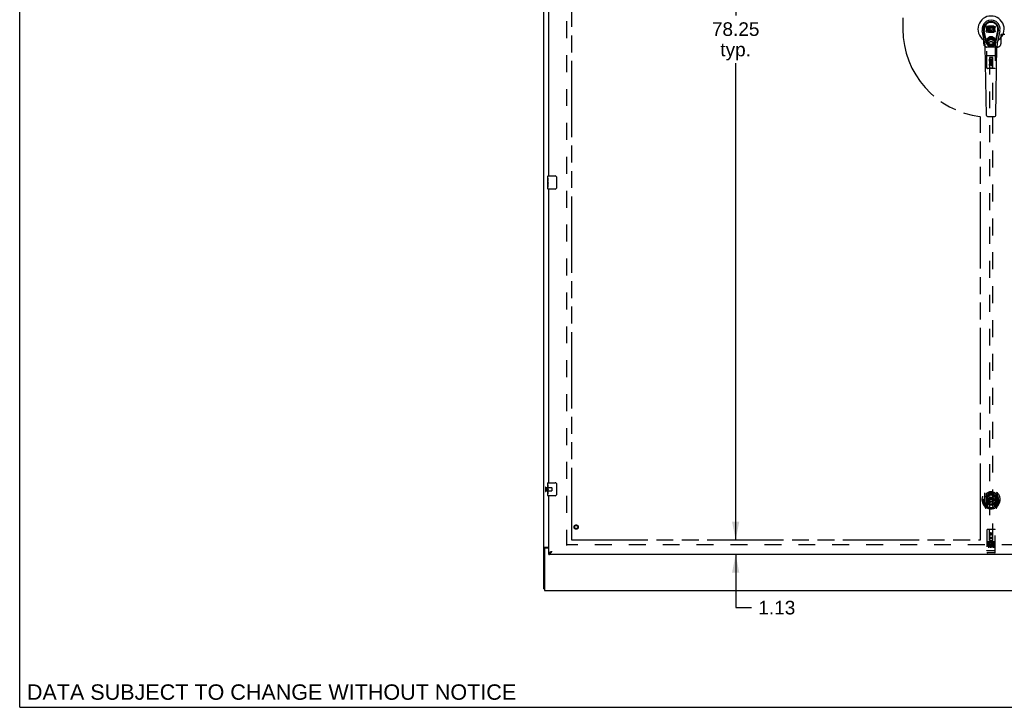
# Model space of a CAD drawing. Header units: inches. Extents: x 0 to 236, y 0 to 153.
# Tile 1 of 36: x 0 to 75, y 0 to 53. Entities that reach past the tile are written whole.
import ezdxf

# ---------------------------------------------------------------- set-up
doc = ezdxf.new("R2010")
doc.units = ezdxf.units.IN
doc.header["$LTSCALE"] = 12.986111
doc.header["$MEASUREMENT"] = 0
doc.linetypes.add('HIDDEN', pattern=[0.2, 0.1, -0.1])
doc.linetypes.add('PHANTOM', pattern=[0.8, 0.45, -0.05, 0.1, -0.05, 0.1, -0.05])
doc.layers.get('0').update_dxf_attribs({"linetype": 'CONTINUOUS'})
for name, color, linetype in [('02___PRT_ALL_AXES', 7, 'CONTINUOUS'), ('AVAILABLE_DOOR_SPACES', 7, 'CONTINUOUS'), ('DEFAULT_2', 8, 'HIDDEN'), ('DIMENSIONS', 7, 'CONTINUOUS')]:
    doc.layers.add(name, color=color, linetype=linetype)
doc.styles.get("Standard").update_dxf_attribs({"font": 'arial.ttf'})
doc.dimstyles.new('DIMSTYLE_1', dxfattribs={"dimtxt": 1.041667, "dimasz": 1.388889, "dimexe": 0.09, "dimexo": 0.07, "dimgap": 0.0375, "dimtad": 0, "dimtih": 1, "dimtoh": 1, "dimzin": 4, "dimdsep": 46, "dimtxsty": 'Standard', "dimblk": '_FILLED', "dimblk1": '_FILLED', "dimblk2": '_FILLED', "dimcen": 0.09, "dimazin": 1, "dimtfac": 1, "dimtdec": 3, "dimtofl": 0, "dimtmove": 0, "dimatfit": 3, "dimldrblk": '_FILLED', "dimfxl": 1, "dimtolj": 1, "dimtzin": 4, "dimarcsym": 0})

# ---------------------------------------------------------------- blocks, each defined once
blk = doc.blocks.new('_FILLED')
at = {"color": 0, "linetype": 'ByBlock'}
blk.add_solid([(0, 0), (-1, 0.2), (-1, -0.2)], dxfattribs=at)
blk = doc.blocks.new('*D7')
at = {"layer": 'DIMENSIONS', "color": 2, "linetype": 'Continuous'}
for p, q in [((54.83, 91.079), (54.83, 52.995)), ((54.83, 12.829), (54.83, 49.349))]:
    blk.add_line(p, q, dxfattribs=at)
at = {"layer": 'DIMENSIONS', "color": 2, "linetype": 'Continuous', "xscale": 1.3888888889, "yscale": 1.3888888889, "zscale": 1.3888888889}
for p, rotation in [((54.83, 91.079), 90), ((54.83, 12.829), 270)]:
    blk.add_blockref('_FILLED', p, dxfattribs=dict(at, rotation=rotation))
at = {"layer": 'DIMENSIONS', "color": 2, "linetype": 'Continuous', "insert": (54.83, 52.474), "char_height": 1.0417, "width": 3.64002, "attachment_point": 2, "line_spacing_factor": 0.9}
blk.add_mtext('78.25\\Ptyp.', dxfattribs=at)
blk = doc.blocks.new('*D8')
at = {"layer": 'DIMENSIONS', "color": 2, "linetype": 'Continuous'}
for p, q in [((54.83, 12.829), (54.83, 15.606)), ((54.83, 11.704), (54.83, 7.637)), ((54.83, 7.637), (56.045, 7.637))]:
    blk.add_line(p, q, dxfattribs=at)
at = {"layer": 'DIMENSIONS', "color": 2, "linetype": 'Continuous', "xscale": 1.3888888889, "yscale": 1.3888888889, "zscale": 1.3888888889}
for p, rotation in [((54.83, 12.829), 270), ((54.83, 11.704), 90)]:
    blk.add_blockref('_FILLED', p, dxfattribs=dict(at, rotation=rotation))
at = {"layer": 'DIMENSIONS', "color": 2, "linetype": 'Continuous', "insert": (56.566, 8.157), "char_height": 1.0417, "width": 2.8307, "attachment_point": 1, "line_spacing_factor": 0.9}
blk.add_mtext('1.13', dxfattribs=at)

msp = doc.modelspace()

# ---------------------------------------------------------------- linework, layer by layer
at = {"color": 7, "linetype": 'Continuous'}
for p, q in [((0, 0), (0, 152.778)), ((40.137, 9.079), (40.137, 94.829)), ((74.003, 52.068), (74.001, 52.044)), ((74.001, 52.044), (74.002, 52.02)), ((74.008, 52.091), (74.003, 52.068)), ((74.017, 52.114), (74.008, 52.091)), ((74.031, 52.133), (74.017, 52.114)), ((74.039, 52.141), (74.031, 52.133)), ((74.049, 52.148), (74.039, 52.141)), ((74.07, 52.158), (74.049, 52.148)), ((74.094, 52.165), (74.07, 52.158)), ((74.072, 52.048), (74.074, 52.063)), ((74.072, 52.033), (74.072, 52.048)), ((74.072, 52.025), (74.072, 52.033)), ((74.074, 52.063), (74.078, 52.069)), ((74.078, 52.069), (74.083, 52.074)), ((74.083, 52.074), (74.098, 52.079)), ((74.233, 52.165), (74.094, 52.165)), ((74.098, 52.079), (74.113, 52.08)), ((74.113, 52.08), (74.225, 52.08)), ((74.225, 52.08), (74.231, 52.08)), ((74.231, 52.08), (74.233, 52.086)), ((74.235, 52.122), (74.233, 52.165)), ((74.233, 52.086), (74.234, 52.098)), ((74.234, 52.098), (74.235, 52.122)), ((74.248, 52.044), (74.242, 52.023)), ((74.256, 52.065), (74.248, 52.044)), ((74.267, 52.085), (74.256, 52.065)), ((74.28, 52.103), (74.267, 52.085)), ((74.295, 52.119), (74.28, 52.103)), ((74.311, 52.135), (74.295, 52.119)), ((74.329, 52.148), (74.311, 52.135)), ((74.33, 52.047), (74.316, 52.024)), ((74.35, 52.157), (74.329, 52.148)), ((74.338, 52.057), (74.33, 52.047)), ((74.349, 52.065), (74.338, 52.057)), ((74.374, 52.075), (74.349, 52.065)), ((74.371, 52.161), (74.35, 52.157)), ((74.394, 52.164), (74.371, 52.161)), ((74.387, 52.078), (74.374, 52.075)), ((74.4, 52.078), (74.387, 52.078)), ((74.416, 52.163), (74.394, 52.164)), ((74.413, 52.075), (74.4, 52.078)), ((74.426, 52.07), (74.413, 52.075)), ((74.427, 52.162), (74.416, 52.163)), ((74.438, 52.158), (74.427, 52.162)), ((74.458, 52.141), (74.432, 52.073)), ((74.456, 52.146), (74.438, 52.158)), ((74.467, 51.838), (74.467, 52.163)), ((74.467, 52.163), (74.703, 52.163)), ((74.537, 52.075), (74.537, 52.008)), ((74.703, 52.08), (74.541, 52.08)), ((74.708, 52.159), (74.708, 52.084)), ((73.91, 50.884), (73.713, 51.81)), ((74.021, 50.931), (73.829, 51.835)), ((73.877, 51.608), (73.832, 51.835)), ((73.944, 51.462), (73.87, 51.843)), ((73.992, 51.236), (73.944, 51.462)), ((74.002, 52.02), (74.005, 51.997)), ((74.003, 51.758), (74.003, 51.833)), ((74.005, 51.997), (74.014, 51.975)), ((74.067, 51.838), (74.008, 51.838)), ((74.008, 51.754), (74.152, 51.754)), ((74.014, 51.975), (74.027, 51.954)), ((74.027, 51.954), (74.043, 51.937)), ((74.043, 51.937), (74.063, 51.924)), ((74.063, 51.924), (74.074, 51.92)), ((74.128, 51.839), (74.067, 51.838)), ((74.075, 52.018), (74.072, 52.025)), ((74.074, 51.92), (74.086, 51.918)), ((74.079, 52.012), (74.075, 52.018)), ((74.085, 52.007), (74.079, 52.012)), ((74.1, 52.003), (74.085, 52.007)), ((74.086, 51.918), (74.133, 51.917)), ((74.124, 52.004), (74.1, 52.003)), ((74.148, 52.003), (74.124, 52.004)), ((74.143, 51.84), (74.128, 51.839)), ((74.133, 51.917), (74.141, 51.917)), ((74.141, 51.917), (74.148, 51.914)), ((74.149, 51.843), (74.143, 51.84)), ((74.171, 51.998), (74.148, 52.003)), ((74.148, 51.914), (74.154, 51.91)), ((74.155, 51.849), (74.149, 51.843)), ((74.152, 51.754), (74.164, 51.755)), ((74.154, 51.91), (74.159, 51.904)), ((74.164, 51.861), (74.155, 51.849)), ((74.159, 51.904), (74.165, 51.89)), ((74.167, 51.867), (74.164, 51.861)), ((74.164, 51.755), (74.175, 51.759)), ((74.165, 51.89), (74.168, 51.875)), ((74.168, 51.875), (74.167, 51.867)), ((74.182, 51.993), (74.171, 51.998)), ((74.175, 51.759), (74.195, 51.773)), ((74.192, 51.986), (74.182, 51.993)), ((74.209, 51.969), (74.192, 51.986)), ((74.195, 51.773), (74.212, 51.79)), ((74.222, 51.949), (74.209, 51.969)), ((74.212, 51.79), (74.219, 51.8)), ((74.219, 51.8), (74.224, 51.811)), ((74.232, 51.927), (74.222, 51.949)), ((74.224, 51.811), (74.233, 51.833)), ((74.238, 51.904), (74.232, 51.927)), ((74.237, 52.001), (74.233, 51.957)), ((74.233, 51.957), (74.234, 51.934)), ((74.233, 51.833), (74.239, 51.856)), ((74.234, 51.934), (74.237, 51.912)), ((74.242, 52.023), (74.237, 52.001)), ((74.237, 51.912), (74.241, 51.89)), ((74.241, 51.88), (74.238, 51.904)), ((74.239, 51.856), (74.241, 51.88)), ((74.241, 51.89), (74.249, 51.869)), ((74.249, 51.869), (74.27, 51.83)), ((74.27, 51.83), (74.282, 51.812)), ((74.282, 51.812), (74.297, 51.795)), ((74.297, 51.795), (74.314, 51.78)), ((74.303, 51.972), (74.302, 51.945)), ((74.302, 51.945), (74.304, 51.932)), ((74.306, 51.999), (74.303, 51.972)), ((74.304, 51.932), (74.307, 51.919)), ((74.31, 52.012), (74.306, 51.999)), ((74.307, 51.919), (74.317, 51.895)), ((74.316, 52.024), (74.31, 52.012)), ((74.314, 51.78), (74.331, 51.766)), ((74.317, 51.895), (74.33, 51.871)), ((74.33, 51.871), (74.339, 51.861)), ((74.331, 51.766), (74.341, 51.761)), ((74.339, 51.861), (74.349, 51.853)), ((74.341, 51.761), (74.352, 51.758)), ((74.349, 51.853), (74.36, 51.845)), ((74.352, 51.758), (74.373, 51.752)), ((74.36, 51.845), (74.373, 51.84)), ((74.373, 51.84), (74.386, 51.838)), ((74.373, 51.752), (74.395, 51.749)), ((74.386, 51.838), (74.399, 51.837)), ((74.395, 51.749), (74.418, 51.753)), ((74.399, 51.837), (74.412, 51.839)), ((74.412, 51.839), (74.425, 51.843)), ((74.418, 51.753), (74.439, 51.759)), ((74.425, 51.843), (74.437, 51.849)), ((74.437, 51.849), (74.448, 51.856)), ((74.439, 51.759), (74.458, 51.771)), ((74.455, 51.855), (74.467, 51.838)), ((74.458, 51.771), (74.458, 51.771)), ((74.468, 51.771), (74.458, 51.771)), ((74.468, 51.758), (74.468, 51.771)), ((74.704, 51.754), (74.473, 51.754)), ((74.538, 51.917), (74.538, 51.839)), ((74.541, 52.003), (74.672, 52.003)), ((74.672, 51.921), (74.542, 51.921)), ((74.542, 51.835), (74.704, 51.835)), ((74.677, 51.999), (74.677, 51.926)), ((74.709, 51.83), (74.709, 51.758)), ((74.753, 50.931), (74.945, 51.835)), ((74.781, 51.236), (74.829, 51.462)), ((74.829, 51.462), (74.904, 51.843)), ((75.061, 51.81), (74.863, 50.884)), ((74.897, 51.608), (74.941, 51.835)), ((74.029, 45.338), (73.936, 50.659)), ((74.745, 45.338), (74.838, 50.659)), ((74.108, 45.261), (74.666, 45.261)), ((40.467, 40.704), (41.007, 40.704)), ((41.107, 40.604), (41.107, 39.804)), ((41.007, 39.704), (40.467, 39.704)), ((40.467, 17.204), (41.007, 17.204)), ((41.107, 17.104), (41.107, 16.304)), ((41.007, 16.204), (40.467, 16.204)), ((40.262, 12.229), (40.137, 12.229)), ((40.197, 12.266), (40.512, 12.266)), ((40.199, 12.141), (40.199, 8.954)), ((40.512, 12.204), (40.262, 12.204)), ((40.512, 11.704), (40.512, 11.808)), ((40.613, 11.836), (40.624, 11.842)), ((40.137, 9.079), (40.199, 9.079)), ((40.199, 8.954), (152.074, 8.954)), ((0, 0), (236.111, 0))]:
    msp.add_line(p, q, dxfattribs=at)
at = {"color": 3, "linetype": 'Continuous'}
for p, q in [((40.512, 40.704), (40.512, 63.204)), ((40.512, 17.204), (40.512, 39.704)), ((40.512, 11.808), (40.512, 16.204)), ((40.262, 12.204), (40.262, 12.229)), ((77.199, 11.704), (40.512, 11.704))]:
    msp.add_line(p, q, dxfattribs=at)
at = {"color": 7, "linetype": 'Continuous'}
for points in [[(73.989, 50.901), (73.987, 50.906), (73.985, 50.912), (73.984, 50.917), (73.983, 50.923)], [(74.791, 50.923), (74.79, 50.917), (74.788, 50.912), (74.787, 50.906), (74.785, 50.901)], [(41.1, 40.64), (41.102, 40.634), (41.104, 40.628), (41.105, 40.622), (41.106, 40.616), (41.107, 40.61), (41.107, 40.604)], [(41.107, 39.804), (41.107, 39.797), (41.106, 39.791), (41.105, 39.785), (41.104, 39.779), (41.102, 39.773), (41.1, 39.767)], [(41.1, 17.14), (41.102, 17.134), (41.104, 17.128), (41.105, 17.122), (41.106, 17.116), (41.107, 17.11), (41.107, 17.104)], [(41.107, 16.304), (41.107, 16.297), (41.106, 16.291), (41.105, 16.285), (41.104, 16.279), (41.102, 16.273), (41.1, 16.267)], [(40.176, 12.255), (40.168, 12.252), (40.164, 12.251), (40.161, 12.249), (40.157, 12.248), (40.154, 12.246), (40.151, 12.245), (40.149, 12.243), (40.146, 12.242), (40.144, 12.24), (40.142, 12.239), (40.14, 12.237), (40.139, 12.235), (40.138, 12.234), (40.137, 12.232), (40.137, 12.23), (40.137, 12.229)], [(40.197, 12.266), (40.195, 12.265), (40.193, 12.263), (40.19, 12.261), (40.187, 12.26), (40.183, 12.258), (40.18, 12.257), (40.176, 12.255)], [(40.512, 11.808), (40.523, 11.808), (40.534, 11.809), (40.545, 11.811), (40.557, 11.813), (40.568, 11.817), (40.579, 11.821), (40.59, 11.825), (40.601, 11.83), (40.613, 11.836)], [(40.624, 11.842), (40.635, 11.849), (40.646, 11.857), (40.658, 11.865), (40.669, 11.873), (40.68, 11.882), (40.691, 11.891), (40.702, 11.9), (40.714, 11.91), (40.725, 11.92), (40.736, 11.93), (40.747, 11.94), (40.758, 11.95)], [(40.628, 11.845), (40.631, 11.85), (40.637, 11.858), (40.643, 11.865), (40.65, 11.872), (40.658, 11.879), (40.666, 11.886), (40.675, 11.893), (40.684, 11.9), (40.694, 11.907), (40.704, 11.915), (40.714, 11.922), (40.725, 11.929), (40.736, 11.936), (40.747, 11.943), (40.758, 11.95)]]:
    msp.add_lwpolyline(points, dxfattribs=at)
at = {"color": 3, "linetype": 'Continuous'}
for points in [[(40.279, 12.245), (40.274, 12.242), (40.272, 12.241), (40.27, 12.239), (40.268, 12.238), (40.266, 12.236), (40.264, 12.235), (40.263, 12.233), (40.262, 12.232), (40.262, 12.23), (40.262, 12.229)], [(40.292, 12.266), (40.292, 12.264), (40.293, 12.262), (40.292, 12.26), (40.292, 12.259), (40.291, 12.257), (40.291, 12.255), (40.289, 12.254), (40.288, 12.252), (40.286, 12.25), (40.285, 12.249), (40.283, 12.248), (40.281, 12.246), (40.279, 12.245)], [(40.512, 11.808), (40.512, 11.814), (40.514, 11.82), (40.517, 11.825), (40.52, 11.831), (40.525, 11.837), (40.531, 11.843), (40.537, 11.849), (40.545, 11.855), (40.553, 11.861), (40.563, 11.867), (40.573, 11.873), (40.584, 11.879), (40.596, 11.885), (40.608, 11.891)], [(40.512, 11.704), (40.523, 11.704), (40.534, 11.706), (40.545, 11.709), (40.557, 11.714), (40.568, 11.719), (40.579, 11.726), (40.59, 11.734), (40.601, 11.743), (40.613, 11.753), (40.624, 11.764), (40.635, 11.776), (40.646, 11.789), (40.658, 11.802)], [(40.608, 11.891), (40.621, 11.897), (40.635, 11.903), (40.649, 11.909), (40.664, 11.915), (40.679, 11.92), (40.695, 11.926), (40.71, 11.932), (40.726, 11.938), (40.742, 11.944), (40.758, 11.95)], [(40.658, 11.802), (40.669, 11.817), (40.68, 11.832), (40.691, 11.848), (40.702, 11.864), (40.714, 11.881), (40.725, 11.898), (40.736, 11.915), (40.747, 11.933), (40.758, 11.95)]]:
    msp.add_lwpolyline(points, dxfattribs=at)
at = {"color": 7, "linetype": 'Continuous'}
for radius in [0.317, 0.238]:
    msp.add_circle((74.387, 51.009), radius, dxfattribs=at)
for centre, radius, start, end in [((74.387, 51.954), 1.004, 305.50661, 234.49339), ((74.387, 51.954), 0.689, 347.97034, 192.02966), ((74.387, 51.954), 0.571, 347.97034, 192.02966), ((74.387, 51.944), 0.527, 348.94024, 191.0594), ((74.427, 52.074), 0.00448, 246.1578, 339.00164), ((74.454, 52.143), 0.00448, 339.00164, 51.87288), ((74.541, 52.075), 0.00448, 90, 180), ((74.703, 52.159), 0.00448, 0, 90), ((74.703, 52.084), 0.00448, 270, 360), ((74.008, 51.833), 0.00448, 90, 180.01188), ((74.008, 51.758), 0.00483, 180, 270), ((74.387, 51.009), 0.354, 35.42367, 144.57633), ((74.451, 51.853), 0.00448, 34.0893, 127.3444), ((74.473, 51.758), 0.00448, 180, 270), ((74.541, 52.008), 0.00448, 180, 270), ((74.542, 51.917), 0.00448, 90, 180), ((74.542, 51.839), 0.00448, 180, 270), ((74.672, 51.999), 0.00448, 0, 90), ((74.672, 51.926), 0.00448, 270, 360), ((74.704, 51.83), 0.00448, 0, 90), ((74.704, 51.758), 0.00448, 270, 360), ((73.689, 50.976), 0.197, 12.02966, 54.49339), ((72.755, 50.638), 1.181, 1, 12.02966), ((74.05, 51.249), 0.0591, 192.02966, 324.57633), ((74.387, 51.009), 0.374, 192.02966, 347.97034), ((74.724, 51.249), 0.0591, 215.42367, 347.97034), ((76.019, 50.638), 1.181, 167.97034, 179), ((75.084, 50.976), 0.197, 125.50661, 167.97034), ((74.108, 45.339), 0.0787, 181, 270), ((74.666, 45.339), 0.0787, 270, 359), ((40.467, 40.689), 0.015, 90, 180), ((41.007, 40.604), 0.1, 21.19986, 90), ((40.467, 39.719), 0.015, 180, 270), ((41.007, 39.804), 0.1, 270, 338.79459), ((40.467, 17.189), 0.015, 90, 180), ((41.007, 17.104), 0.1, 21.19986, 90), ((40.467, 16.219), 0.015, 180, 270), ((41.007, 16.304), 0.1, 270, 338.79459), ((40.262, 12.141), 0.0625, 90, 180)]:
    msp.add_arc(centre, radius, start, end, dxfattribs=at)
msp.add_ellipse((74.387, 51.944), major_axis=(0, 0.565), ratio=0.999848, start_param=-1.76365, end_param=1.76365, dxfattribs=at)
at = {"layer": '02___PRT_ALL_AXES', "color": 8, "linetype": 'HIDDEN'}
for p, q in [((74.28, 49.487), (74.28, 49.643)), ((74.28, 49.643), (74.323, 49.643)), ((74.293, 49.487), (74.28, 49.487)), ((74.28, 49.175), (74.28, 49.267)), ((74.323, 49.175), (74.28, 49.175)), ((74.291, 49.484), (74.293, 49.487)), ((74.316, 49.487), (74.334, 49.474)), ((74.493, 49.487), (74.316, 49.487)), ((74.323, 49.643), (74.323, 49.53)), ((74.323, 49.53), (74.366, 49.53)), ((74.323, 49.267), (74.323, 49.175)), ((74.366, 49.53), (74.366, 49.622)), ((74.366, 49.622), (74.409, 49.622)), ((74.366, 49.225), (74.366, 49.271)), ((74.407, 49.267), (74.407, 49.239)), ((74.409, 49.622), (74.409, 49.53)), ((74.409, 49.53), (74.451, 49.53)), ((74.445, 49.463), (74.484, 49.48)), ((74.451, 49.53), (74.451, 49.643)), ((74.451, 49.643), (74.493, 49.643)), ((74.451, 49.238), (74.451, 49.331)), ((74.451, 49.331), (74.493, 49.331)), ((74.493, 49.643), (74.493, 49.487)), ((74.493, 49.331), (74.493, 49.238)), ((40.305, 16.828), (40.305, 16.58)), ((40.305, 16.828), (40.752, 16.828)), ((40.305, 16.58), (40.752, 16.58)), ((74.669, 12.664), (74.104, 12.664)), ((74.242, 12.542), (74.15, 12.542)), ((74.15, 12.542), (74.15, 12.5)), ((74.242, 12.5), (74.15, 12.5)), ((74.246, 12.456), (74.2, 12.456)), ((74.242, 12.415), (74.214, 12.415)), ((74.306, 12.371), (74.214, 12.371)), ((74.306, 12.329), (74.214, 12.329)), ((74.306, 12.371), (74.306, 12.329)), ((74.438, 12.377), (74.455, 12.338)), ((74.463, 12.507), (74.45, 12.488)), ((74.459, 12.532), (74.463, 12.53)), ((74.619, 12.542), (74.463, 12.542)), ((74.463, 12.542), (74.463, 12.53)), ((74.463, 12.507), (74.463, 12.329)), ((74.619, 12.329), (74.463, 12.329)), ((74.619, 12.5), (74.505, 12.5)), ((74.505, 12.5), (74.505, 12.456)), ((74.597, 12.456), (74.505, 12.456)), ((74.597, 12.414), (74.505, 12.414)), ((74.505, 12.414), (74.505, 12.371)), ((74.619, 12.371), (74.505, 12.371)), ((74.597, 12.456), (74.597, 12.414)), ((74.619, 12.542), (74.619, 12.5)), ((74.619, 12.371), (74.619, 12.329)), ((74.669, 11.836), (74.104, 11.836))]:
    msp.add_line(p, q, dxfattribs=at)
at = {"layer": '02___PRT_ALL_AXES', "color": 7, "linetype": 'Continuous'}
for p, q in [((40.452, 40.543), (40.452, 40.689)), ((40.452, 40.285), (40.452, 40.542)), ((40.458, 40.487), (40.452, 40.487)), ((40.452, 40.319), (40.459, 40.319)), ((40.452, 39.719), (40.452, 40.282)), ((40.453, 40.256), (40.452, 40.256)), ((40.452, 40.124), (40.458, 40.124)), ((40.452, 40.088), (40.459, 40.088)), ((40.452, 40.025), (40.459, 40.025)), ((40.459, 40.319), (40.459, 40.455)), ((40.459, 39.858), (40.459, 40.088)), ((40.452, 39.858), (40.459, 39.858)), ((40.452, 17.043), (40.452, 17.189)), ((40.452, 16.785), (40.452, 17.042)), ((40.458, 16.987), (40.452, 16.987)), ((40.452, 16.819), (40.459, 16.819)), ((40.452, 16.219), (40.452, 16.782)), ((40.453, 16.756), (40.452, 16.756)), ((40.452, 16.624), (40.458, 16.624)), ((40.453, 16.758), (40.455, 16.736)), ((40.459, 16.819), (40.459, 16.955)), ((40.452, 16.588), (40.459, 16.588)), ((40.452, 16.525), (40.459, 16.525)), ((40.452, 16.358), (40.459, 16.358)), ((40.459, 16.358), (40.459, 16.588))]:
    msp.add_line(p, q, dxfattribs=at)
for points in [[(40.452, 40.543), (40.452, 40.539), (40.452, 40.535), (40.453, 40.529), (40.455, 40.516)], [(40.452, 40.285), (40.452, 40.277), (40.452, 40.268), (40.453, 40.258)], [(40.453, 40.258), (40.454, 40.247), (40.455, 40.236), (40.456, 40.224), (40.457, 40.212), (40.458, 40.2), (40.458, 40.187), (40.459, 40.175), (40.459, 40.162), (40.459, 40.149), (40.458, 40.136), (40.458, 40.123), (40.457, 40.111), (40.456, 40.099)], [(40.455, 40.516), (40.455, 40.508), (40.456, 40.5), (40.457, 40.492)], [(40.457, 40.492), (40.458, 40.483), (40.458, 40.474), (40.459, 40.464), (40.459, 40.455)], [(40.452, 17.043), (40.452, 17.039), (40.452, 17.035), (40.453, 17.029), (40.455, 17.016)], [(40.452, 16.785), (40.452, 16.777), (40.452, 16.768), (40.453, 16.758)], [(40.455, 17.016), (40.455, 17.008), (40.456, 17), (40.457, 16.992)], [(40.455, 16.736), (40.456, 16.724), (40.457, 16.712), (40.458, 16.7), (40.458, 16.687), (40.459, 16.675), (40.459, 16.662), (40.459, 16.649), (40.458, 16.636), (40.458, 16.623), (40.457, 16.611), (40.456, 16.599)], [(40.457, 16.992), (40.458, 16.983), (40.458, 16.974), (40.459, 16.964), (40.459, 16.955)]]:
    msp.add_lwpolyline(points, dxfattribs=at)
at = {"layer": '02___PRT_ALL_AXES', "color": 8, "linetype": 'HIDDEN'}
for centre, radius in [((74.387, 50.829), 0.172), ((74.387, 49.281), 0.085), ((42.616, 13.808), 0.124), ((74.387, 13.281), 0.085)]:
    msp.add_circle(centre, radius, dxfattribs=at)
for centre, radius, start, end in [((74.387, 49.437), 0.107, 154.26362, 23.40274), ((74.344, 49.267), 0.0635, 0, 180), ((74.387, 49.437), 0.0639, 144.88948, 23.40261), ((74.345, 49.267), 0.0219, 10.307, 180), ((74.429, 49.238), 0.0644, 192.29948, 0.07752), ((74.429, 49.238), 0.0219, 179.90115, 360), ((74.214, 12.393), 0.0644, 102.29948, 270.07752), ((74.214, 12.393), 0.0219, 89.90115, 270), ((74.242, 12.479), 0.0635, 270, 90), ((74.242, 12.478), 0.0219, 280.307, 90), ((74.413, 12.436), 0.107, 64.26362, 293.40274), ((74.413, 12.436), 0.0639, 54.88948, 293.40261)]:
    msp.add_arc(centre, radius, start, end, dxfattribs=at)
at = {"layer": '02___PRT_ALL_AXES', "color": 7, "linetype": 'Continuous'}
for centre, start_param, end_param in [((40.715, 40.12), 3.141593, 3.321581), ((40.715, 16.62), -3.141593, -2.961605)]:
    msp.add_ellipse(centre, major_axis=(0.263, 0), ratio=0.432808, start_param=start_param, end_param=end_param, dxfattribs=at)
at = {"layer": 'AVAILABLE_DOOR_SPACES', "color": 4, "linetype": 'PHANTOM'}
for p, q in [((42.262, 91.079), (42.262, 12.829)), ((67.637, 52.829), (67.637, 51.954)), ((73.574, 12.829), (73.574, 45.253)), ((42.262, 12.829), (73.574, 12.829))]:
    msp.add_line(p, q, dxfattribs=at)
msp.add_arc((74.387, 51.954), 6.75, 180, 263.08652, dxfattribs=at)
at = {"layer": 'DEFAULT_2', "color": 8, "linetype": 'HIDDEN'}
for p, q in [((41.887, 91.516), (41.887, 12.391)), ((73.824, 50.829), (73.824, 53.079)), ((74.186, 52.19), (74.15, 52.155)), ((74.15, 52.155), (74.15, 51.752)), ((74.588, 52.19), (74.186, 52.19)), ((74.623, 52.155), (74.588, 52.19)), ((74.623, 51.752), (74.623, 52.155)), ((74.15, 51.752), (74.186, 51.717)), ((74.186, 51.717), (74.588, 51.717)), ((74.588, 51.717), (74.623, 51.752)), ((75.134, 51.529), (75.137, 51.512)), ((75.455, 51.529), (75.134, 51.529)), ((75.141, 51.529), (75.137, 51.512)), ((75.137, 51.512), (75.137, 50.829)), ((74.074, 48.971), (74.074, 50.829)), ((74.887, 50.579), (74.074, 50.579)), ((74.699, 50.829), (74.699, 48.971)), ((74.669, 49.906), (74.104, 49.906)), ((74.26, 49.781), (74.257, 48.971)), ((74.26, 49.781), (74.513, 49.781)), ((74.262, 49.783), (74.262, 12.781)), ((74.512, 49.783), (74.262, 49.783)), ((74.512, 49.78), (74.262, 49.78)), ((74.512, 12.781), (74.512, 49.783)), ((74.517, 48.971), (74.513, 49.781)), ((74.259, 49.531), (74.514, 49.531)), ((74.302, 49.656), (74.472, 49.656)), ((74.387, 49.354), (74.324, 49.318)), ((74.324, 49.318), (74.324, 49.245)), ((74.324, 49.318), (74.334, 49.312)), ((74.324, 49.245), (74.334, 49.251)), ((74.324, 49.245), (74.387, 49.209)), ((74.387, 49.342), (74.334, 49.312)), ((74.334, 49.312), (74.334, 49.251)), ((74.334, 49.251), (74.387, 49.221)), ((74.387, 49.354), (74.387, 49.342)), ((74.449, 49.318), (74.387, 49.354)), ((74.439, 49.312), (74.387, 49.342)), ((74.387, 49.221), (74.439, 49.251)), ((74.387, 49.209), (74.449, 49.245)), ((74.387, 49.209), (74.387, 49.221)), ((74.449, 49.318), (74.439, 49.312)), ((74.439, 49.251), (74.439, 49.312)), ((74.449, 49.245), (74.439, 49.251)), ((74.449, 49.245), (74.449, 49.318)), ((74.669, 48.941), (74.104, 48.941)), ((74.257, 48.971), (74.227, 48.941)), ((74.517, 48.971), (74.257, 48.971)), ((74.517, 48.971), (74.547, 48.941)), ((40.262, 16.846), (40.262, 16.562)), ((40.305, 16.846), (40.305, 16.562)), ((40.762, 16.818), (40.762, 16.59)), ((73.804, 15.925), (73.819, 15.925)), ((73.804, 15.925), (73.804, 15.537)), ((73.812, 15.972), (73.812, 15.974)), ((73.812, 15.514), (73.812, 15.972)), ((73.887, 16.409), (73.887, 15.441)), ((74.004, 16.355), (74.004, 15.339)), ((74.012, 16.33), (74.012, 15.327)), ((74.104, 15.607), (74.104, 16.238)), ((74.112, 16.291), (74.112, 16.188)), ((74.224, 16.264), (74.254, 15.925)), ((74.224, 15.581), (74.254, 15.925)), ((74.519, 15.925), (74.254, 15.925)), ((74.55, 16.264), (74.519, 15.925)), ((74.55, 15.581), (74.519, 15.925)), ((74.662, 16.188), (74.662, 16.291)), ((74.669, 16.238), (74.669, 15.607)), ((74.762, 16.33), (74.762, 15.327)), ((74.769, 16.355), (74.769, 15.339)), ((74.887, 15.441), (74.887, 16.409)), ((74.969, 15.925), (74.954, 15.925)), ((74.962, 15.972), (74.962, 15.974)), ((74.962, 15.514), (74.962, 15.972)), ((74.969, 15.925), (74.969, 15.537)), ((73.891, 15.431), (73.961, 15.255)), ((74.004, 15.596), (73.944, 15.596)), ((73.944, 15.596), (73.944, 15.446)), ((73.944, 15.446), (74.012, 15.446)), ((73.982, 15.5), (73.953, 15.454)), ((73.983, 15.336), (73.987, 15.332)), ((73.99, 15.258), (74.004, 15.339)), ((74.082, 15.277), (74.012, 15.386)), ((74.014, 15.559), (74.014, 15.352)), ((74.104, 15.597), (74.032, 15.597)), ((74.1, 15.579), (74.034, 15.579)), ((74.112, 15.627), (74.112, 15.374)), ((74.662, 15.374), (74.662, 15.627)), ((74.742, 15.597), (74.669, 15.597)), ((74.739, 15.579), (74.674, 15.579)), ((74.762, 15.386), (74.692, 15.277)), ((74.759, 15.352), (74.759, 15.559)), ((74.762, 15.446), (74.829, 15.446)), ((74.829, 15.596), (74.769, 15.596)), ((74.769, 15.339), (74.784, 15.258)), ((74.79, 15.335), (74.791, 15.335)), ((74.791, 15.335), (74.791, 15.336)), ((74.791, 15.335), (74.791, 15.336)), ((74.821, 15.454), (74.792, 15.5)), ((74.812, 15.255), (74.882, 15.431)), ((74.829, 15.446), (74.829, 15.596)), ((74.074, 13.591), (74.074, 11.866)), ((74.669, 13.621), (74.104, 13.621)), ((74.26, 12.781), (74.257, 13.591)), ((74.513, 12.781), (74.517, 13.591)), ((74.699, 11.866), (74.699, 13.591)), ((74.259, 13.031), (74.514, 13.031)), ((74.472, 12.906), (74.302, 12.906)), ((74.387, 13.354), (74.324, 13.318)), ((74.324, 13.318), (74.334, 13.312)), ((74.324, 13.318), (74.324, 13.245)), ((74.324, 13.245), (74.334, 13.251)), ((74.324, 13.245), (74.387, 13.209)), ((74.387, 13.342), (74.334, 13.312)), ((74.334, 13.312), (74.334, 13.251)), ((74.334, 13.251), (74.387, 13.221)), ((74.449, 13.318), (74.387, 13.354)), ((74.387, 13.354), (74.387, 13.342)), ((74.439, 13.312), (74.387, 13.342)), ((74.387, 13.221), (74.439, 13.251)), ((74.387, 13.209), (74.449, 13.245)), ((74.387, 13.209), (74.387, 13.221)), ((74.449, 13.318), (74.439, 13.312)), ((74.439, 13.251), (74.439, 13.312)), ((74.449, 13.245), (74.439, 13.251)), ((74.449, 13.245), (74.449, 13.318)), ((76.512, 12.454), (41.887, 12.454)), ((74.104, 12.664), (74.669, 12.664)), ((74.176, 12.648), (74.348, 12.648)), ((74.199, 12.533), (74.199, 12.227)), ((74.26, 12.781), (74.262, 12.781)), ((74.262, 12.781), (74.512, 12.781)), ((74.324, 12.533), (74.324, 12.227)), ((74.426, 12.648), (74.598, 12.648)), ((74.449, 12.533), (74.449, 12.227)), ((74.512, 12.781), (74.513, 12.781)), ((74.574, 12.533), (74.574, 12.227)), ((74.092, 11.995), (74.091, 11.995)), ((74.093, 11.995), (74.092, 11.995)), ((74.094, 11.995), (74.093, 11.995)), ((74.095, 11.994), (74.094, 11.995)), ((74.094, 11.995), (74.094, 11.995)), ((74.096, 11.994), (74.095, 11.994)), ((74.097, 11.994), (74.096, 11.994)), ((74.098, 11.994), (74.097, 11.994)), ((74.099, 11.994), (74.098, 11.994)), ((74.098, 11.994), (74.098, 11.994)), ((74.1, 11.994), (74.099, 11.994)), ((74.101, 11.994), (74.1, 11.994)), ((74.102, 11.994), (74.101, 11.994)), ((74.103, 11.994), (74.102, 11.994)), ((74.104, 11.994), (74.103, 11.994)), ((74.67, 11.994), (74.104, 11.994)), ((74.104, 11.994), (74.104, 11.994)), ((74.354, 11.836), (74.169, 11.836)), ((74.604, 11.836), (74.419, 11.836)), ((74.67, 11.994), (74.671, 11.994)), ((74.671, 11.994), (74.672, 11.994)), ((74.671, 11.994), (74.671, 11.994)), ((74.672, 11.994), (74.673, 11.994)), ((74.673, 11.994), (74.674, 11.994)), ((74.674, 11.994), (74.675, 11.994)), ((74.675, 11.994), (74.676, 11.994)), ((74.676, 11.994), (74.677, 11.994)), ((74.676, 11.994), (74.676, 11.994)), ((74.677, 11.994), (74.678, 11.994)), ((74.678, 11.994), (74.679, 11.995)), ((74.679, 11.995), (74.68, 11.995)), ((74.68, 11.995), (74.681, 11.995)), ((74.68, 11.995), (74.68, 11.995)), ((74.681, 11.995), (74.682, 11.995)), ((74.682, 11.995), (74.683, 11.995)), ((74.683, 11.995), (74.683, 11.995))]:
    msp.add_line(p, q, dxfattribs=at)
for points in [[(73.932, 16.14), (73.931, 16.139), (73.929, 16.138), (73.928, 16.136), (73.926, 16.135), (73.925, 16.133), (73.923, 16.132), (73.921, 16.13), (73.92, 16.128), (73.918, 16.126), (73.916, 16.124), (73.914, 16.123), (73.912, 16.121), (73.91, 16.118), (73.909, 16.116), (73.907, 16.114), (73.905, 16.112), (73.903, 16.109), (73.9, 16.107), (73.898, 16.104), (73.896, 16.101), (73.894, 16.098), (73.892, 16.095), (73.889, 16.092), (73.887, 16.089), (73.885, 16.086), (73.882, 16.082), (73.88, 16.079), (73.877, 16.075), (73.875, 16.071), (73.872, 16.067), (73.869, 16.063), (73.866, 16.058), (73.863, 16.054), (73.86, 16.049), (73.857, 16.044), (73.854, 16.039)], [(74.199, 16.282), (74.204, 16.283), (74.21, 16.285), (74.215, 16.286), (74.221, 16.288), (74.226, 16.289), (74.231, 16.29), (74.237, 16.291), (74.242, 16.293), (74.248, 16.294), (74.253, 16.295), (74.259, 16.296), (74.264, 16.297), (74.27, 16.298), (74.275, 16.299), (74.281, 16.3), (74.286, 16.3), (74.292, 16.301), (74.298, 16.302), (74.303, 16.303), (74.309, 16.303), (74.314, 16.304), (74.32, 16.304), (74.325, 16.305), (74.331, 16.305), (74.337, 16.306), (74.342, 16.306), (74.348, 16.307), (74.353, 16.307), (74.359, 16.307), (74.364, 16.307), (74.37, 16.307), (74.376, 16.308), (74.381, 16.308), (74.387, 16.308), (74.392, 16.308), (74.398, 16.308), (74.404, 16.307), (74.409, 16.307), (74.415, 16.307), (74.42, 16.307), (74.426, 16.307), (74.432, 16.306), (74.437, 16.306), (74.443, 16.305), (74.448, 16.305), (74.454, 16.304), (74.459, 16.304), (74.465, 16.303), (74.471, 16.303), (74.476, 16.302), (74.482, 16.301), (74.487, 16.3), (74.493, 16.3), (74.498, 16.299), (74.504, 16.298), (74.509, 16.297), (74.515, 16.296), (74.52, 16.295), (74.526, 16.294), (74.531, 16.293), (74.537, 16.291), (74.542, 16.29), (74.548, 16.289), (74.553, 16.288), (74.559, 16.286), (74.564, 16.285), (74.569, 16.283), (74.575, 16.282)], [(74.919, 16.039), (74.916, 16.044), (74.913, 16.049), (74.91, 16.054), (74.907, 16.058), (74.905, 16.063), (74.902, 16.067), (74.899, 16.071), (74.897, 16.075), (74.894, 16.079), (74.892, 16.082), (74.889, 16.086), (74.887, 16.089), (74.884, 16.092), (74.882, 16.095), (74.88, 16.098), (74.878, 16.101), (74.875, 16.104), (74.873, 16.107), (74.871, 16.109), (74.869, 16.112), (74.867, 16.114), (74.865, 16.116), (74.863, 16.118), (74.861, 16.12), (74.859, 16.123), (74.858, 16.124), (74.856, 16.126), (74.854, 16.128), (74.852, 16.13), (74.851, 16.132), (74.849, 16.133), (74.847, 16.135), (74.846, 16.136), (74.844, 16.138), (74.843, 16.139), (74.841, 16.14)], [(74.169, 12.647), (74.169, 12.647), (74.17, 12.647), (74.17, 12.647), (74.17, 12.647), (74.17, 12.647), (74.17, 12.647), (74.17, 12.647), (74.17, 12.647), (74.17, 12.647), (74.17, 12.647), (74.17, 12.647), (74.171, 12.647), (74.171, 12.647), (74.171, 12.648), (74.171, 12.648), (74.171, 12.648), (74.171, 12.648), (74.171, 12.648), (74.171, 12.648), (74.171, 12.648), (74.172, 12.648), (74.172, 12.648), (74.172, 12.648), (74.172, 12.648), (74.172, 12.648), (74.172, 12.648), (74.172, 12.648), (74.173, 12.648), (74.173, 12.648), (74.173, 12.648), (74.173, 12.648), (74.173, 12.648), (74.173, 12.648), (74.174, 12.648), (74.174, 12.648), (74.174, 12.648), (74.174, 12.648), (74.174, 12.648), (74.175, 12.648), (74.175, 12.648), (74.175, 12.648), (74.175, 12.648), (74.175, 12.648), (74.176, 12.648), (74.176, 12.648)], [(74.348, 12.648), (74.348, 12.648), (74.348, 12.648), (74.348, 12.648), (74.349, 12.648), (74.349, 12.648), (74.349, 12.648), (74.349, 12.648), (74.349, 12.648), (74.35, 12.648), (74.35, 12.648), (74.35, 12.648), (74.35, 12.648), (74.35, 12.648), (74.35, 12.648), (74.351, 12.648), (74.351, 12.648), (74.351, 12.648), (74.351, 12.648), (74.351, 12.648), (74.351, 12.648), (74.352, 12.648), (74.352, 12.648), (74.352, 12.648), (74.352, 12.648), (74.352, 12.648), (74.352, 12.648), (74.352, 12.648), (74.352, 12.648), (74.353, 12.648), (74.353, 12.648), (74.353, 12.648), (74.353, 12.648), (74.353, 12.647), (74.353, 12.647), (74.353, 12.647), (74.353, 12.647), (74.353, 12.647), (74.354, 12.647), (74.354, 12.647), (74.354, 12.647), (74.354, 12.647), (74.354, 12.647), (74.354, 12.647), (74.354, 12.647), (74.354, 12.647), (74.354, 12.647)], [(74.419, 12.647), (74.419, 12.647), (74.42, 12.647), (74.42, 12.647), (74.42, 12.647), (74.42, 12.647), (74.42, 12.647), (74.42, 12.647), (74.42, 12.647), (74.42, 12.647), (74.42, 12.647), (74.42, 12.647), (74.421, 12.647), (74.421, 12.647), (74.421, 12.648), (74.421, 12.648), (74.421, 12.648), (74.421, 12.648), (74.421, 12.648), (74.421, 12.648), (74.421, 12.648), (74.422, 12.648), (74.422, 12.648), (74.422, 12.648), (74.422, 12.648), (74.422, 12.648), (74.422, 12.648), (74.422, 12.648), (74.423, 12.648), (74.423, 12.648), (74.423, 12.648), (74.423, 12.648), (74.423, 12.648), (74.423, 12.648), (74.424, 12.648), (74.424, 12.648), (74.424, 12.648), (74.424, 12.648), (74.424, 12.648), (74.425, 12.648), (74.425, 12.648), (74.425, 12.648), (74.425, 12.648), (74.425, 12.648), (74.426, 12.648), (74.426, 12.648)], [(74.598, 12.648), (74.598, 12.648), (74.598, 12.648), (74.598, 12.648), (74.599, 12.648), (74.599, 12.648), (74.599, 12.648), (74.599, 12.648), (74.599, 12.648), (74.6, 12.648), (74.6, 12.648), (74.6, 12.648), (74.6, 12.648), (74.6, 12.648), (74.6, 12.648), (74.601, 12.648), (74.601, 12.648), (74.601, 12.648), (74.601, 12.648), (74.601, 12.648), (74.601, 12.648), (74.602, 12.648), (74.602, 12.648), (74.602, 12.648), (74.602, 12.648), (74.602, 12.648), (74.602, 12.648), (74.602, 12.648), (74.602, 12.648), (74.603, 12.648), (74.603, 12.648), (74.603, 12.648), (74.603, 12.648), (74.603, 12.647), (74.603, 12.647), (74.603, 12.647), (74.603, 12.647), (74.603, 12.647), (74.604, 12.647), (74.604, 12.647), (74.604, 12.647), (74.604, 12.647), (74.604, 12.647), (74.604, 12.647), (74.604, 12.647), (74.604, 12.647), (74.604, 12.647)], [(74.091, 11.995), (74.091, 11.995), (74.09, 11.995), (74.09, 11.995), (74.089, 11.995), (74.089, 11.995), (74.089, 11.995), (74.088, 11.995), (74.088, 11.995), (74.088, 11.995), (74.087, 11.995), (74.087, 11.996), (74.087, 11.996), (74.086, 11.996), (74.086, 11.996), (74.086, 11.996), (74.085, 11.996), (74.085, 11.996), (74.085, 11.996), (74.084, 11.996), (74.084, 11.996), (74.084, 11.996), (74.083, 11.996), (74.083, 11.996), (74.083, 11.996), (74.083, 11.996), (74.082, 11.997), (74.082, 11.997), (74.082, 11.997), (74.081, 11.997), (74.081, 11.997), (74.081, 11.997), (74.081, 11.997), (74.08, 11.997), (74.08, 11.997), (74.08, 11.997), (74.08, 11.997), (74.079, 11.997), (74.079, 11.998), (74.079, 11.998), (74.079, 11.998), (74.079, 11.998), (74.078, 11.998), (74.078, 11.998), (74.078, 11.998), (74.078, 11.998), (74.077, 11.998), (74.077, 11.998), (74.077, 11.998), (74.077, 11.999), (74.077, 11.999), (74.077, 11.999), (74.076, 11.999), (74.076, 11.999), (74.076, 11.999), (74.076, 11.999), (74.076, 11.999), (74.076, 11.999), (74.076, 11.999), (74.076, 12), (74.075, 12), (74.075, 12), (74.075, 12), (74.075, 12), (74.075, 12), (74.075, 12), (74.075, 12), (74.075, 12), (74.075, 12), (74.075, 12.001), (74.075, 12.001), (74.075, 12.001), (74.074, 12.001), (74.074, 12.001), (74.074, 12.001), (74.074, 12.001), (74.074, 12.001), (74.074, 12.001), (74.074, 12.001), (74.074, 12.002)], [(74.683, 11.995), (74.684, 11.995), (74.684, 11.995), (74.685, 11.995), (74.685, 11.995), (74.685, 11.995), (74.686, 11.995), (74.686, 11.995), (74.686, 11.995), (74.687, 11.996), (74.687, 11.996), (74.687, 11.996), (74.688, 11.996), (74.688, 11.996), (74.688, 11.996), (74.689, 11.996), (74.689, 11.996), (74.689, 11.996), (74.69, 11.996), (74.69, 11.996), (74.69, 11.996), (74.691, 11.996), (74.691, 11.996), (74.691, 11.996), (74.691, 11.997), (74.692, 11.997), (74.692, 11.997), (74.692, 11.997), (74.693, 11.997), (74.693, 11.997), (74.693, 11.997), (74.693, 11.997), (74.694, 11.997), (74.694, 11.997), (74.694, 11.997), (74.694, 11.997), (74.695, 11.998), (74.695, 11.998), (74.695, 11.998), (74.695, 11.998), (74.695, 11.998), (74.696, 11.998), (74.696, 11.998), (74.696, 11.998), (74.696, 11.998), (74.696, 11.998), (74.697, 11.998), (74.697, 11.999), (74.697, 11.999), (74.697, 11.999), (74.697, 11.999), (74.697, 11.999), (74.698, 11.999), (74.698, 11.999), (74.698, 11.999), (74.698, 11.999), (74.698, 11.999), (74.698, 12), (74.698, 12), (74.698, 12), (74.698, 12), (74.699, 12), (74.699, 12), (74.699, 12), (74.699, 12), (74.699, 12), (74.699, 12), (74.699, 12.001), (74.699, 12.001), (74.699, 12.001), (74.699, 12.001), (74.699, 12.001), (74.699, 12.001), (74.699, 12.001), (74.699, 12.001), (74.699, 12.001), (74.699, 12.001), (74.699, 12.002)]]:
    msp.add_lwpolyline(points, dxfattribs=at)
for centre, radius in [((74.387, 50.829), 0.18), ((74.387, 49.281), 0.0845), ((74.387, 15.907), 0.35), ((74.387, 15.907), 0.335), ((74.387, 15.907), 0.205), ((74.387, 15.907), 0.133), ((42.616, 13.808), 0.164), ((42.616, 13.808), 0.124), ((74.387, 13.281), 0.0845)]:
    msp.add_circle(centre, radius, dxfattribs=at)
for centre, radius, start, end in [((74.074, 50.829), 0.25, 180, 270), ((74.387, 50.829), 0.312, 0, 180), ((74.887, 50.829), 0.25, 270, 360), ((74.104, 49.876), 0.03, 90, 180), ((74.302, 49.741), 0.04, 90, 180), ((74.472, 49.741), 0.04, 0, 90), ((74.669, 49.876), 0.03, 0, 90), ((74.302, 49.696), 0.04, 180, 270), ((74.472, 49.696), 0.04, 270, 360), ((74.104, 48.971), 0.03, 180, 270), ((74.669, 48.971), 0.03, 270, 360), ((40.283, 16.846), 0.0215, 0, 180), ((40.752, 16.818), 0.01, 0, 90), ((40.752, 16.59), 0.01, 270, 360), ((74.387, 15.925), 0.7, 305.51263, 234.48737), ((40.283, 16.562), 0.0215, 180, 360), ((74.387, 15.923), 0.583, 0.24643, 179.75357), ((74.387, 15.897), 0.58, 7.66218, 172.33782), ((73.832, 15.972), 0.02, 172.33782, 180), ((73.902, 16.409), 0.015, 135.07479, 180), ((74.387, 15.608), 0.7, 49.52902, 130.47098), ((74.019, 16.355), 0.015, 130.35871, 180), ((74.032, 16.33), 0.02, 129.33785, 179.99835), ((74.119, 16.238), 0.015, 112.9863, 180), ((74.387, 15.897), 0.48, 55.04613, 124.95387), ((74.142, 16.188), 0.03, 180, 311.12608), ((74.387, 15.907), 0.343, 48.87392, 131.12608), ((74.204, 16.263), 0.02, 5.07961, 105.57516), ((74.569, 16.263), 0.02, 74.42484, 174.92039), ((74.632, 16.188), 0.03, 228.87392, 360), ((74.654, 16.238), 0.015, 0, 67.0137), ((74.742, 16.33), 0.02, 0, 50.65944), ((74.754, 16.355), 0.015, 0, 49.64129), ((74.872, 16.409), 0.015, 0, 44.92521), ((74.942, 15.972), 0.02, 0, 7.66218), ((73.832, 15.514), 0.02, 180, 215.29614), ((74.387, 15.907), 0.7, 215.29614, 324.70386), ((73.902, 15.441), 0.015, 180, 224.92521), ((73.957, 15.451), 0.005, 147.32076, 270), ((73.975, 15.261), 0.015, 201.80415, 350), ((74.387, 16.238), 0.7, 233.23192, 306.76808), ((73.992, 15.372), 0.02, 234.48737, 360), ((73.824, 15.601), 0.188, 327.32076, 360), ((73.994, 15.352), 0.02, 234.74574, 360), ((74.032, 15.577), 0.02, 90, 180), ((74.032, 15.327), 0.02, 180, 238.52955), ((74.034, 15.559), 0.02, 90, 180), ((74.1, 15.559), 0.02, 66.53604, 90), ((74.119, 15.607), 0.015, 180, 247.0137), ((74.387, 16.22), 0.7, 246.53604, 293.46396), ((74.142, 15.627), 0.03, 48.87392, 180), ((74.387, 15.907), 0.6, 242.72039, 297.27961), ((74.387, 15.907), 0.343, 228.87392, 311.12608), ((74.204, 15.583), 0.02, 254.3869, 354.92039), ((74.57, 15.583), 0.02, 185.07961, 285.6131), ((74.632, 15.627), 0.03, 0, 131.12608), ((74.654, 15.607), 0.015, 292.9863, 360), ((74.674, 15.559), 0.02, 90, 113.46396), ((74.739, 15.559), 0.02, 0, 90), ((74.742, 15.577), 0.02, 0, 90), ((74.742, 15.327), 0.02, 301.4688, 359.99919), ((74.779, 15.352), 0.02, 180, 305.25426), ((74.95, 15.601), 0.188, 180, 212.67924), ((74.782, 15.372), 0.02, 180, 305.51263), ((74.798, 15.261), 0.015, 190, 338.19585), ((74.817, 15.451), 0.005, 270, 32.67924), ((74.872, 15.441), 0.015, 315.07479, 360), ((74.942, 15.514), 0.02, 324.70386, 360), ((74.104, 13.591), 0.03, 90, 180), ((74.227, 13.591), 0.03, 0, 90), ((74.547, 13.591), 0.03, 90, 180), ((74.669, 13.591), 0.03, 0, 90), ((74.302, 12.866), 0.04, 90, 180), ((74.302, 12.821), 0.04, 180, 270), ((74.472, 12.866), 0.04, 0, 90), ((74.472, 12.821), 0.04, 270, 360), ((74.104, 12.694), 0.03, 180, 270), ((74.669, 12.694), 0.03, 270, 360), ((74.104, 11.866), 0.03, 180, 270), ((74.669, 11.866), 0.03, 270, 360)]:
    msp.add_arc(centre, radius, start, end, dxfattribs=at)

# ---------------------------------------------------------------- texts
at = {"layer": 'DIMENSIONS', "color": 2, "linetype": 'Continuous', "insert": (19.287, 1.758), "char_height": 1.18056, "width": 37.40035, "attachment_point": 2, "line_spacing_factor": 0.9}
msp.add_mtext('DATA SUBJECT TO CHANGE WITHOUT NOTICE', dxfattribs=at)

# ---------------------------------------------------------------- dimensions: what is measured, and where the dimension line sits
at = {"layer": 'DIMENSIONS', "color": 2, "linetype": 'Continuous'}
dim = msp.add_linear_dim(base=(54.83, 12.829), p1=(42.262, 91.079), p2=(42.262, 12.829), angle=270, text='<>\\Ptyp.', dimstyle='DIMSTYLE_1', dxfattribs=at)
dim.commit()
dim.dimension.update_dxf_attribs({"geometry": '*D7', "text_midpoint": (54.83, 51.172), "dimtype": 160})
dim = msp.add_linear_dim(base=(54.829689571, 11.703646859), p1=(56.824341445, 12.828646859), p2=(40.531841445, 11.703646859), angle=270, dimstyle='DIMSTYLE_1', dxfattribs=at)
dim.commit()
dim.dimension.update_dxf_attribs({"geometry": '*D8', "text_midpoint": (58.026265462, 7.63084454), "dimtype": 160})

doc.saveas('drawing.dxf')
